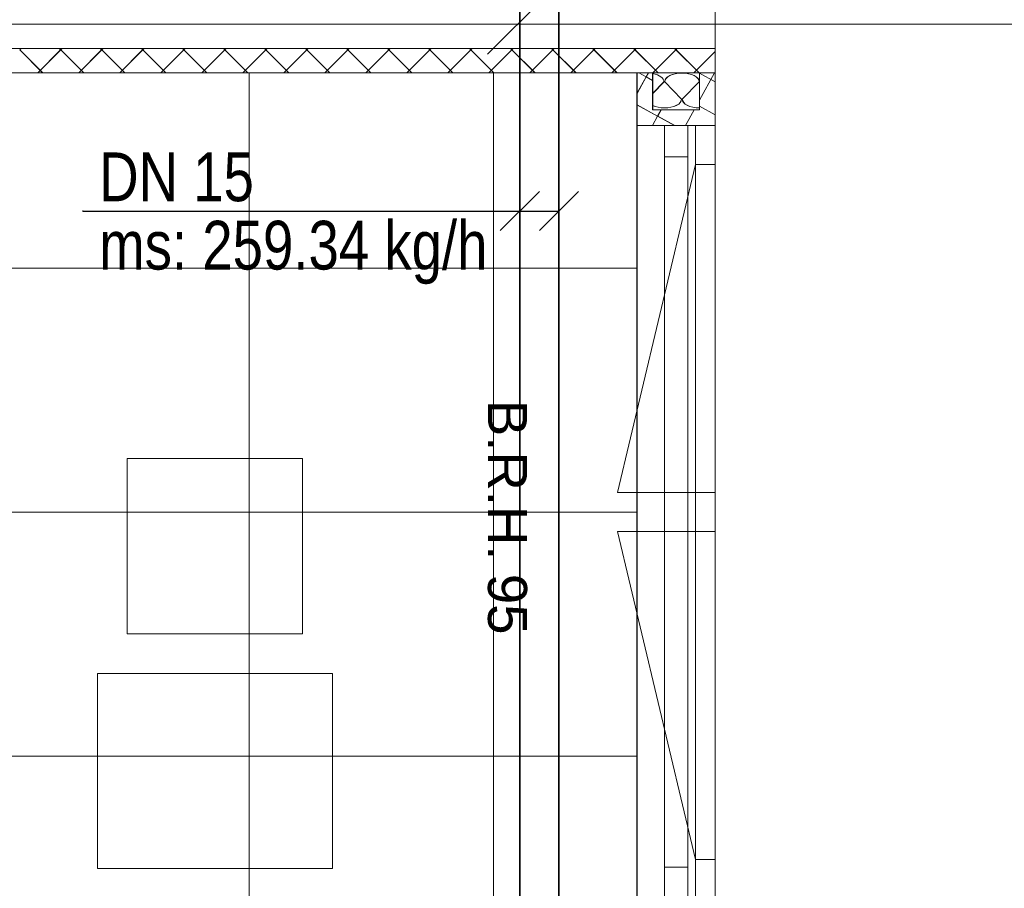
# Model space of a CAD drawing. Extents: x 229 to 926, y 37 to 878.
# Tile 158 of 162: x 638 to 689, y 621 to 666. Entities that reach past the tile are written whole.
import ezdxf
from ezdxf.lldxf.tags import DXFTag

# ---------------------------------------------------------------- set-up
doc = ezdxf.new("R2010")
doc.units = 0
doc.layers.get('0').update_dxf_attribs({"lineweight": 13})
for name, color, linetype, lineweight, true_color, plot in [('A_BI_Aussenwand', 5, 'Continuous', 18, 0x0000ff, False), ('A_BI_Fenster', 1, 'Continuous', 18, 0xff0000, False), ('A_BI_Innenwand', 7, 'Continuous', 18, 0x80ff80, False)]:
    doc.layers.add(name, color=color, linetype=linetype, lineweight=lineweight, true_color=true_color, plot=plot)
for name, color, linetype, lineweight in [('Ausstattung', 7, 'Continuous', 25), ('Axen', 7, 'Continuous', 25), ('Axen-A03ENIVKI0', 7, 'Continuous', 25), ('Deckenspiegel', 7, 'Continuous', 25), ('Fenster', 7, 'Continuous', 25), ('Fenster-A03ENIVJI0', 7, 'Continuous', 25), ('Fullfläche', 7, 'Continuous', 25), ('Fullfläche-A03ENIVQI0', 7, 'Continuous', 25), ('Maßlinien', 7, 'Continuous', 25), ('Maßlinien-A03ENIVNI0', 7, 'Continuous', 25), ('Wände', 7, 'Continuous', 25), ('Wände-A03ENIVMI0', 7, 'Continuous', 25), ('X_BI_Text', 7, 'Continuous', 25)]:
    doc.layers.add(name, color=color, linetype=linetype, lineweight=lineweight)
doc.layers.add('H_BI_Ruecklauf', color=5, linetype='fein_strichliert', lineweight=35, true_color=0x0000ff)
doc.layers.add('H_BI_Vorlauf', color=7, linetype='Continuous', lineweight=35, true_color=0xed0e24)
doc.styles.get("Standard").update_dxf_attribs({"font": 'arial.ttf'})
tags = doc.linetypes.add('ALL_S25', pattern=[0.001, 0, -0.001]).pattern_tags.tags
tags[6:7] = [DXFTag(74, 4), DXFTag(75, 0), DXFTag(340, '0'), DXFTag(46, 1.0), DXFTag(50, 0.0), DXFTag(44, 0.0), DXFTag(45, 0.0)]
tags[4:5] = [DXFTag(74, 4), DXFTag(75, 0), DXFTag(340, '0'), DXFTag(46, 1.0), DXFTag(50, 0.0), DXFTag(44, 0.0), DXFTag(45, 0.0)]
tags = doc.linetypes.add('ALL_S25-A03ENIVOI0', pattern=[0.001, 0, -0.001]).pattern_tags.tags
tags[6:7] = [DXFTag(74, 4), DXFTag(75, 0), DXFTag(340, '0'), DXFTag(46, 1.0), DXFTag(50, 0.0), DXFTag(44, 0.0), DXFTag(45, 0.0)]
tags[4:5] = [DXFTag(74, 4), DXFTag(75, 0), DXFTag(340, '0'), DXFTag(46, 1.0), DXFTag(50, 0.0), DXFTag(44, 0.0), DXFTag(45, 0.0)]
tags = doc.linetypes.add('fein_strichliert', pattern=[4, 1, -2, 1]).pattern_tags.tags
tags[8:9] = [DXFTag(74, 4), DXFTag(75, 0), DXFTag(340, '0'), DXFTag(46, 0.0), DXFTag(50, 0.0), DXFTag(44, 0.0), DXFTag(45, 0.0)]
tags[6:7] = [DXFTag(74, 4), DXFTag(75, 0), DXFTag(340, '0'), DXFTag(46, 0.0), DXFTag(50, 0.0), DXFTag(44, 0.0), DXFTag(45, 0.0)]
tags[4:5] = [DXFTag(74, 4), DXFTag(75, 0), DXFTag(340, '0'), DXFTag(46, 0.0), DXFTag(50, 0.0), DXFTag(44, 0.0), DXFTag(45, 0.0)]
tags = doc.linetypes.add('VERDECKT2_S2', pattern=[0.0027, 0.002, -0.0007]).pattern_tags.tags
tags[6:7] = [DXFTag(74, 4), DXFTag(75, 0), DXFTag(340, '0'), DXFTag(46, 1.0), DXFTag(50, 0.0), DXFTag(44, 0.0), DXFTag(45, 0.0)]
tags[4:5] = [DXFTag(74, 4), DXFTag(75, 0), DXFTag(340, '0'), DXFTag(46, 1.0), DXFTag(50, 0.0), DXFTag(44, 0.0), DXFTag(45, 0.0)]
tags = doc.linetypes.add('VERDECKT2_S2-A03ENIVRI0', pattern=[0.0027, 0.002, -0.0007]).pattern_tags.tags
tags[6:7] = [DXFTag(74, 4), DXFTag(75, 0), DXFTag(340, '0'), DXFTag(46, 1.0), DXFTag(50, 0.0), DXFTag(44, 0.0), DXFTag(45, 0.0)]
tags[4:5] = [DXFTag(74, 4), DXFTag(75, 0), DXFTag(340, '0'), DXFTag(46, 1.0), DXFTag(50, 0.0), DXFTag(44, 0.0), DXFTag(45, 0.0)]

# ---------------------------------------------------------------- blocks, each defined once
blk = doc.blocks.new('Referenz-A03ENIVGI0', base_point=(255.728, 66.032))
at = {"layer": 'Ausstattung', "color": 0, "lineweight": -2}
for p, q in [((643.938, 634.11), (643.939, 643.085)), ((643.939, 643.085), (652.914, 643.084)), ((652.914, 643.084), (652.913, 634.109)), ((652.913, 634.109), (643.938, 634.11)), ((642.413, 622.088), (642.414, 632.079)), ((642.414, 632.079), (654.437, 632.077)), ((654.437, 632.077), (654.436, 622.086)), ((654.436, 622.086), (642.413, 622.088))]:
    blk.add_line(p, q, dxfattribs=at)
at = {"layer": 'Axen', "color": 0, "linetype": 'ALL_S25', "lineweight": -2, "ltscale": 0.13}
for p, q in [((674.036, 66.032), (674.036, 801.547)), ((735.547, 665.345), (301.712, 665.345))]:
    blk.add_line(p, q, dxfattribs=at)
at = {"layer": 'Fenster', "color": 0, "lineweight": -2}
for p, q in [((674.036, 660.145), (670.036, 660.145)), ((673.036, 660.145), (673.036, 620.545)), ((673.036, 658.145), (674.036, 658.145)), ((673.036, 641.345), (674.036, 641.345)), ((674.036, 639.345), (673.036, 639.345)), ((673.036, 622.545), (674.036, 622.545))]:
    blk.add_line(p, q, dxfattribs=at)
at = {"layer": 'Fenster', "color": 0, "linetype": 'VERDECKT2_S2', "lineweight": -2, "ltscale": 0.13}
for p, q in [((673.036, 658.145), (669.036, 641.345)), ((669.036, 641.345), (673.036, 641.345)), ((669.036, 639.345), (673.036, 639.345)), ((673.036, 622.545), (669.036, 639.345))]:
    blk.add_line(p, q, dxfattribs=at)
at = {"layer": 'Fullfläche', "color": 0, "lineweight": -2}
for p, q in [((638.433, 664.023), (638.501, 664.091)), ((639.607, 662.845), (638.433, 664.021)), ((639.354, 662.845), (640.528, 664.021)), ((640.528, 664.023), (640.46, 664.091)), ((640.533, 664.023), (640.601, 664.091)), ((641.708, 662.845), (640.533, 664.021)), ((641.454, 662.845), (642.628, 664.022)), ((642.628, 664.024), (642.561, 664.092)), ((642.633, 664.024), (642.701, 664.092)), ((643.808, 662.845), (642.633, 664.022)), ((643.553, 662.845), (644.728, 664.022)), ((644.728, 664.024), (644.661, 664.092)), ((644.733, 664.024), (644.8, 664.092)), ((645.909, 662.845), (644.733, 664.022)), ((645.653, 662.845), (646.829, 664.022)), ((646.829, 664.024), (646.761, 664.092)), ((646.833, 664.024), (646.9, 664.092)), ((648.009, 662.845), (646.833, 664.022)), ((647.753, 662.845), (648.929, 664.023)), ((648.929, 664.025), (648.861, 664.092)), ((648.933, 664.025), (649, 664.092)), ((650.109, 662.845), (648.933, 664.023)), ((649.852, 662.845), (651.029, 664.023)), ((651.029, 664.025), (650.961, 664.093)), ((651.033, 664.025), (651.1, 664.093)), ((652.21, 662.845), (651.033, 664.023)), ((651.952, 662.845), (653.129, 664.023)), ((653.129, 664.026), (653.061, 664.093)), ((653.133, 664.026), (653.2, 664.093)), ((654.31, 662.845), (653.133, 664.023)), ((654.052, 662.845), (655.229, 664.024)), ((655.229, 664.026), (655.162, 664.093)), ((655.233, 664.026), (655.3, 664.093)), ((656.411, 662.845), (655.233, 664.024)), ((656.151, 662.845), (657.329, 664.024)), ((657.329, 664.026), (657.262, 664.093)), ((657.333, 664.026), (657.4, 664.093)), ((658.511, 662.845), (657.333, 664.024)), ((658.251, 662.845), (659.429, 664.025)), ((659.429, 664.027), (659.362, 664.094)), ((659.433, 664.027), (659.5, 664.094)), ((660.612, 662.845), (659.433, 664.025)), ((660.35, 662.845), (661.529, 664.025)), ((661.529, 664.027), (661.462, 664.094)), ((661.533, 664.027), (661.6, 664.094)), ((662.712, 662.845), (661.533, 664.025)), ((662.45, 662.845), (663.629, 664.025)), ((663.629, 664.028), (663.562, 664.094)), ((663.633, 664.028), (663.699, 664.094)), ((664.812, 662.845), (663.633, 664.025)), ((664.55, 662.845), (665.729, 664.026)), ((665.729, 664.028), (665.662, 664.094)), ((665.733, 664.028), (665.799, 664.094)), ((666.913, 662.845), (665.733, 664.026)), ((666.649, 662.845), (667.829, 664.026)), ((667.829, 664.028), (667.762, 664.095)), ((667.833, 664.028), (667.899, 664.095)), ((669.013, 662.845), (667.833, 664.026)), ((668.749, 662.845), (669.929, 664.027)), ((669.929, 664.029), (669.863, 664.095)), ((669.933, 664.029), (669.999, 664.095)), ((671.113, 662.845), (669.933, 664.027)), ((670.849, 662.845), (672.029, 664.027)), ((672.029, 664.029), (671.963, 664.095)), ((672.033, 664.029), (672.099, 664.095)), ((673.214, 662.845), (672.033, 664.027)), ((672.948, 662.845), (674.036, 663.935)), ((670.503, 662.64), (670.037, 661.791)), ((670.134, 662.845), (670.503, 662.642)), ((670.617, 662.845), (670.507, 662.644)), ((670.507, 662.642), (670.837, 662.46)), ((674.005, 662.845), (673.237, 661.447)), ((673.237, 662.835), (674.037, 662.395)), ((671.419, 662.395), (670.837, 661.789)), ((672.319, 661.495), (671.455, 662.395)), ((673.219, 662.395), (672.355, 661.495)), ((670.037, 661.205), (671.089, 660.626)), ((671.267, 660.945), (671.093, 660.627)), ((672.961, 660.945), (672.521, 660.145)), ((673.237, 661.141), (674.037, 660.702)), ((671.089, 660.624), (670.827, 660.145)), ((671.093, 660.625), (671.966, 660.145))]:
    blk.add_line(p, q, dxfattribs=at)
for centre, start_param, end_param in [((670.537, 662.395), 3.141593, 4.365358), ((672.337, 662.395), 3.141593, 6.283185), ((671.437, 661.495), 1.570796, 3.141593), ((673.237, 661.495), 0, 1.570796), ((671.437, 661.495), 0.822717, 1.570796)]:
    blk.add_ellipse(centre, major_axis=(-0.882, 0), ratio=0.5, start_param=start_param, end_param=end_param, dxfattribs=at)
at = {"layer": 'Wände', "color": 0, "lineweight": -2}
for p, q in [((674.036, 733.311), (674.036, 665.345)), ((549.335, 665.345), (674.036, 665.345)), ((674.036, 665.345), (674.036, 615.345)), ((674.036, 664.095), (554.23, 664.081)), ((555.336, 662.845), (673.237, 662.845)), ((670.036, 662.845), (670.036, 467.843)), ((670.837, 660.945), (670.837, 662.845)), ((673.237, 662.845), (673.238, 660.945)), ((673.238, 660.945), (670.837, 660.945))]:
    blk.add_line(p, q, dxfattribs=at)
at = {"layer": 'Maßlinien', "color": 0, "lineweight": -2, "char_height": 2.00002, "attachment_point": 1, "rotation": 270}
for s, insert in [('{\\fArial;B.R.H.}', (664.407, 646.092)), ('{\\fArial;95}', (664.407, 637.179))]:
    blk.add_mtext(s, dxfattribs=dict(at, insert=insert))
blk = doc.blocks.new('Referenz-A03ENIVUI0', base_point=(281.599, 66.032))
at = {"layer": 'Axen-A03ENIVKI0', "color": 0, "linetype": 'ALL_S25-A03ENIVOI0', "lineweight": -2, "ltscale": 0.13}
for p, q in [((674.033, 66.032), (674.033, 801.546)), ((735.547, 665.346), (301.713, 665.346))]:
    blk.add_line(p, q, dxfattribs=at)
at = {"layer": 'Deckenspiegel', "color": 0, "lineweight": -2}
for p, q in [((555.333, 662.846), (670.032, 662.845)), ((650.183, 662.845), (650.183, 467.846)), ((662.682, 662.845), (662.683, 467.846)), ((670.032, 662.845), (670.033, 467.847)), ((670.032, 652.846), (555.333, 652.846)), ((670.032, 640.346), (555.333, 640.346)), ((670.032, 627.846), (555.333, 627.846))]:
    blk.add_line(p, q, dxfattribs=at)
at = {"layer": 'Fenster-A03ENIVJI0', "color": 0, "lineweight": -2}
for p, q in [((674.033, 660.146), (670.033, 660.146)), ((673.033, 660.146), (673.033, 620.546)), ((673.033, 658.146), (674.033, 658.146)), ((673.033, 641.346), (674.033, 641.346)), ((674.033, 639.346), (673.033, 639.346)), ((673.033, 622.546), (674.033, 622.546))]:
    blk.add_line(p, q, dxfattribs=at)
at = {"layer": 'Fenster-A03ENIVJI0', "color": 0, "linetype": 'VERDECKT2_S2-A03ENIVRI0', "lineweight": -2, "ltscale": 0.13}
for p, q in [((673.033, 658.146), (669.033, 641.346)), ((669.033, 641.346), (673.033, 641.346)), ((669.033, 639.346), (673.033, 639.346)), ((673.033, 622.546), (669.033, 639.346))]:
    blk.add_line(p, q, dxfattribs=at)
at = {"layer": 'Fullfläche-A03ENIVQI0', "color": 0, "lineweight": -2}
for p, q in [((638.43, 664.024), (638.498, 664.092)), ((639.604, 662.846), (638.43, 664.022)), ((639.351, 662.846), (640.525, 664.022)), ((640.525, 664.024), (640.457, 664.092)), ((640.53, 664.024), (640.598, 664.092)), ((641.705, 662.846), (640.53, 664.022)), ((641.451, 662.846), (642.625, 664.022)), ((642.625, 664.024), (642.557, 664.092)), ((642.63, 664.024), (642.698, 664.092)), ((643.805, 662.846), (642.63, 664.022)), ((643.55, 662.846), (644.725, 664.023)), ((644.725, 664.025), (644.658, 664.093)), ((644.73, 664.025), (644.797, 664.093)), ((645.906, 662.846), (644.73, 664.023)), ((645.65, 662.846), (646.825, 664.023)), ((646.825, 664.025), (646.758, 664.093)), ((646.83, 664.025), (646.897, 664.093)), ((648.006, 662.846), (646.83, 664.023)), ((647.75, 662.846), (648.925, 664.024)), ((648.925, 664.026), (648.858, 664.093)), ((648.93, 664.026), (648.997, 664.093)), ((650.106, 662.846), (648.93, 664.024)), ((649.849, 662.846), (651.025, 664.024)), ((651.025, 664.026), (650.958, 664.093)), ((651.03, 664.026), (651.097, 664.093)), ((652.207, 662.846), (651.03, 664.024)), ((651.949, 662.846), (653.125, 664.024)), ((653.125, 664.026), (653.058, 664.094)), ((653.13, 664.026), (653.197, 664.094)), ((654.307, 662.846), (653.13, 664.024)), ((654.048, 662.846), (655.225, 664.025)), ((655.225, 664.027), (655.158, 664.094)), ((655.23, 664.027), (655.297, 664.094)), ((656.407, 662.846), (655.23, 664.025)), ((656.148, 662.846), (657.325, 664.025)), ((657.325, 664.027), (657.259, 664.094)), ((657.33, 664.027), (657.396, 664.094)), ((658.508, 662.846), (657.33, 664.025)), ((658.248, 662.846), (659.425, 664.025)), ((659.425, 664.028), (659.359, 664.094)), ((659.43, 664.028), (659.496, 664.094)), ((660.608, 662.846), (659.43, 664.025)), ((660.347, 662.846), (661.525, 664.026)), ((661.525, 664.028), (661.459, 664.095)), ((661.53, 664.028), (661.596, 664.095)), ((662.709, 662.846), (661.53, 664.026)), ((662.447, 662.846), (663.625, 664.026)), ((663.625, 664.028), (663.559, 664.095)), ((663.63, 664.028), (663.696, 664.095)), ((664.809, 662.846), (663.63, 664.026)), ((664.546, 662.846), (665.725, 664.027)), ((665.725, 664.029), (665.659, 664.095)), ((665.73, 664.029), (665.796, 664.095)), ((666.909, 662.846), (665.73, 664.027)), ((666.646, 662.846), (667.825, 664.027)), ((667.825, 664.029), (667.759, 664.095)), ((667.829, 664.029), (667.896, 664.095)), ((669.01, 662.846), (667.829, 664.027)), ((668.746, 662.846), (669.925, 664.027)), ((669.925, 664.03), (669.859, 664.096)), ((669.93, 664.03), (669.996, 664.096)), ((671.11, 662.846), (669.93, 664.027)), ((670.845, 662.846), (672.025, 664.028)), ((672.025, 664.03), (671.959, 664.096)), ((672.029, 664.03), (672.095, 664.096)), ((673.21, 662.846), (672.029, 664.028)), ((672.945, 662.846), (674.033, 663.936)), ((670.5, 662.641), (670.033, 661.792)), ((670.13, 662.846), (670.499, 662.643)), ((670.614, 662.846), (670.503, 662.644)), ((670.504, 662.642), (670.834, 662.461)), ((674.002, 662.846), (673.234, 661.447)), ((673.234, 662.836), (674.034, 662.396)), ((671.416, 662.396), (670.834, 661.79)), ((672.316, 661.496), (671.452, 662.396)), ((673.216, 662.396), (672.352, 661.496)), ((670.034, 661.205), (671.085, 660.627)), ((671.264, 660.946), (671.089, 660.628)), ((672.957, 660.946), (672.518, 660.146)), ((673.234, 661.142), (674.033, 660.702)), ((671.086, 660.625), (670.823, 660.146)), ((671.09, 660.626), (671.962, 660.146))]:
    blk.add_line(p, q, dxfattribs=at)
for centre, start_param, end_param in [((670.534, 662.396), 3.141593, 4.365358), ((672.334, 662.396), 3.141593, 6.283185), ((671.434, 661.496), 1.570796, 3.141593), ((673.234, 661.496), 0, 1.570796), ((671.434, 661.496), 0.822717, 1.570796)]:
    blk.add_ellipse(centre, major_axis=(-0.882, 0), ratio=0.5, start_param=start_param, end_param=end_param, dxfattribs=at)
at = {"layer": 'Wände-A03ENIVMI0', "color": 0, "lineweight": -2}
for p, q in [((674.033, 733.311), (674.033, 665.346)), ((549.333, 665.346), (674.033, 665.346)), ((674.033, 665.346), (674.033, 615.346)), ((674.033, 664.096), (554.228, 664.082)), ((555.334, 662.846), (673.234, 662.846)), ((670.033, 662.846), (670.033, 467.847)), ((670.834, 660.946), (670.834, 662.846)), ((673.234, 662.846), (673.234, 660.946)), ((673.234, 660.946), (670.834, 660.946))]:
    blk.add_line(p, q, dxfattribs=at)
at = {"layer": 'Maßlinien-A03ENIVNI0', "color": 0, "lineweight": -2, "char_height": 2, "attachment_point": 1, "rotation": 270}
for s, insert in [('{\\fArial;B.R.H.}', (664.404, 646.093)), ('{\\fArial;95}', (664.404, 637.181))]:
    blk.add_mtext(s, dxfattribs=dict(at, insert=insert))
blk = doc.blocks.new('Wand-A03ENIWEI0', base_point=(670.035, 462.851))
at = {"color": 0, "linetype": 'ByBlock', "lineweight": -2, "ltscale": 0.18}
for p, q in [((674.034, 667.851), (674.034, 660.151)), ((670.035, 662.849), (670.035, 660.151))]:
    blk.add_line(p, q, dxfattribs=at)
blk = doc.blocks.new('Fenster-A03ENIWGI0', base_point=(670.035, 620.551))
at = {"color": 0, "linetype": 'ByBlock', "lineweight": -2, "ltscale": 0.18}
for p, q in [((670.035, 660.151), (670.035, 620.551)), ((670.035, 660.151), (674.034, 660.151)), ((671.434, 660.151), (671.434, 620.551)), ((672.634, 660.151), (672.634, 620.551)), ((674.034, 660.151), (674.034, 620.551)), ((671.434, 658.551), (672.634, 658.551)), ((671.434, 622.151), (672.634, 622.151)), ((670.035, 620.551), (674.034, 620.551))]:
    blk.add_line(p, q, dxfattribs=at)
at = {"color": 0, "linetype": 'fein_strichliert', "lineweight": -2, "ltscale": 0.18}
blk.add_line((671.434, 620.551), (672.634, 620.551), dxfattribs=at)
blk = doc.blocks.new('Wand-A03ENIYEI0', base_point=(670.035, 662.849))
at = {"color": 0, "linetype": 'ByBlock', "lineweight": -2, "ltscale": 0.18}
for p, q in [((670.035, 667.849), (670.035, 729.312)), ((674.034, 662.849), (674.034, 729.312)), ((674.034, 662.849), (670.035, 662.849)), ((670.035, 662.849), (670.035, 662.849))]:
    blk.add_line(p, q, dxfattribs=at)
blk = doc.blocks.new('Wand-A03ENIYQI0', base_point=(614.702, 662.849))
at = {"color": 0, "linetype": 'ByBlock', "lineweight": -2, "ltscale": 0.18}
blk.add_line((614.702, 662.849), (670.035, 662.849), dxfattribs=at)
blk = doc.blocks.new('Mapress Edelstahl Rohr 14401-A03ENJ3OI0', base_point=(666.034, 612.522))
at = {"color": 0, "linetype": 'ByBlock', "lineweight": -2, "ltscale": 0.35}
blk.add_line((666.034, 612.522), (666.034, 671.455), dxfattribs=at)
blk = doc.blocks.new('Bauteilbeschriftung-A03ENJ3QI0', base_point=(641.658, 652.77))
at = {"color": 0, "linetype": 'ByBlock', "lineweight": -2, "ltscale": 0.25}
for p, q in [((665.034, 656.77), (663.034, 654.77)), ((667.034, 656.77), (665.034, 654.77)), ((641.668, 655.77), (666.034, 655.77))]:
    blk.add_line(p, q, dxfattribs=at)
at = {"color": 0, "lineweight": 18}
blk.add_line((641.668, 655.77), (663.253, 655.77), dxfattribs=at)
at = {"color": 0, "lineweight": -2}
blk.add_circle((641.668, 655.77), 0.01, dxfattribs=at)
at = {"color": 0, "linetype": 'ByBlock', "lineweight": -2, "ltscale": 0.25, "char_height": 2.5, "attachment_point": 1}
for s, insert in [('{\\W0.8;\\fArial;DN 15}', (642.501, 658.77)), ('{\\W0.8;\\fArial;ms: 259.34 kg/h}', (642.501, 655.27))]:
    blk.add_mtext(s, dxfattribs=dict(at, insert=insert))
blk = doc.blocks.new('Mapress Edelstahl Rohr 14401-A03ENJ3YI0', base_point=(664.034, 613.646))
at = {"color": 0, "linetype": 'ByBlock', "lineweight": -2, "ltscale": 0.35}
blk.add_line((664.034, 613.646), (664.034, 669.455), dxfattribs=at)
blk = doc.blocks.new('Steigleitung Heizung-A03ENJ52I0', base_point=(662.376, 663.799))
at = {"color": 0, "lineweight": -2}
for p, q in [((667.735, 669.158), (662.376, 663.799)), ((665.016, 667.89), (667.735, 669.158)), ((666.467, 666.439), (667.735, 669.158)), ((666.467, 666.439), (665.016, 667.89))]:
    blk.add_line(p, q, dxfattribs=at)
blk.add_circle((668.032, 669.455), 0.42, dxfattribs=at)
blk.add_solid([(665.016, 667.89), (667.735, 669.158), (666.467, 666.439)], dxfattribs=at)

msp = doc.modelspace()

# ---------------------------------------------------------------- block references
at = {"color": 251, "lineweight": 13, "ltscale": 0.13, "true_color": 0x606060}
for name, p in [('Referenz-A03ENIVGI0', (255.728, 66.032)), ('Referenz-A03ENIVUI0', (281.599, 66.032))]:
    msp.add_blockref(name, p, dxfattribs=at)
at = {"layer": 'A_BI_Aussenwand', "ltscale": 0.18}
for name, p in [('Wand-A03ENIYEI0', (670.035, 662.849)), ('Wand-A03ENIWEI0', (670.035, 462.851))]:
    msp.add_blockref(name, p, dxfattribs=at)
at = {"layer": 'A_BI_Fenster', "ltscale": 0.18}
msp.add_blockref('Fenster-A03ENIWGI0', (670.035, 620.551), dxfattribs=at)
at = {"layer": 'A_BI_Innenwand', "ltscale": 0.18}
msp.add_blockref('Wand-A03ENIYQI0', (614.702, 662.849), dxfattribs=at)
at = {"layer": 'H_BI_Ruecklauf', "ltscale": 0.35}
msp.add_blockref('Mapress Edelstahl Rohr 14401-A03ENJ3OI0', (666.034, 612.522), dxfattribs=at)
at = {"layer": 'H_BI_Vorlauf', "ltscale": 0.35}
for name, p in [('Steigleitung Heizung-A03ENJ52I0', (662.376, 663.799)), ('Mapress Edelstahl Rohr 14401-A03ENJ3YI0', (664.034, 613.646))]:
    msp.add_blockref(name, p, dxfattribs=at)
at = {"layer": 'X_BI_Text', "ltscale": 0.25}
msp.add_blockref('Bauteilbeschriftung-A03ENJ3QI0', (641.658, 652.77), dxfattribs=at)

doc.saveas('drawing.dxf')
